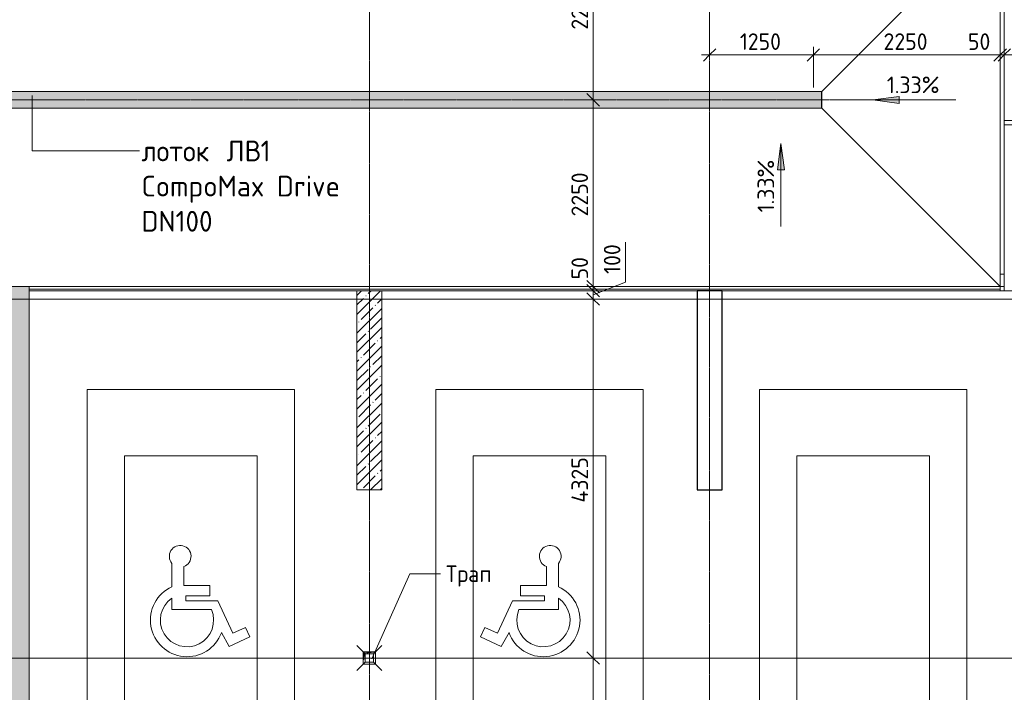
# Model space of a CAD drawing. Header units: millimetres. Extents: x 82112 to 162374, y -10965 to 131389.
# Tile 76 of 82: x 134057 to 145920, y 94563 to 102665. Entities that reach past the tile are written whole.
import ezdxf

# ---------------------------------------------------------------- set-up
doc = ezdxf.new("R2010")
doc.units = ezdxf.units.MM
doc.linetypes.add('3_ Штрих_ 1 х 1 мм', pattern=[2, 1, -1])
doc.linetypes.add('4_ Штрихпунктир_ 10 х 2 мм', pattern=[14, 10, -2, 0, -2])
for name, color, linetype, lineweight in [('A-ANNO-DIMS', 7, 'Continuous', 5), ('A-ANNO-DIMS-100', 7, 'Continuous', 5), ('A-DETL', 7, 'Continuous', 25), ('A-DETL-GENF', 7, 'Continuous', 13), ('A-FLOR', 7, 'Continuous', 13), ('A-GENM', 7, 'Continuous', 13), ('A-WALL', 7, 'Continuous', 13), ('A-WALL-PATT', 7, 'Continuous', 13), ('C-PRKG', 7, 'Continuous', 13), ('G-ANNO-DIMS', 7, 'Continuous', 5), ('G-ANNO-TEXT', 7, 'Continuous', 5), ('M-EQPM', 7, 'Continuous', 13), ('P-SANR-FIXT', 7, 'Continuous', 13), ('S-COLS', 7, 'Continuous', 25), ('S-GRID', 7, 'Continuous', 5)]:
    doc.layers.add(name, color=color, linetype=linetype, lineweight=lineweight)
doc.styles.add('GOST Common_2', font='GOST_Common.ttf', dxfattribs={"height": 200})
doc.styles.add('GOST Common_3', font='GOST_Common.ttf', dxfattribs={"height": 250})
doc.dimstyles.new('2_мм', dxfattribs={"dimscale": 304.8, "dimtxt": 201.142999, "dimasz": 0.492126, "dimexe": 0.328084, "dimexo": 0.492126, "dimgap": 0, "dimtad": 1, "dimdec": 0, "dimdsep": 46, "dimtxsty": 'GOST Common_2', "dimblk1": 'OBLIQUE', "dimblk2": 'OBLIQUE', "dimsah": 1, "dimcen": 0.09, "dimdle": 0.328084, "dimadec": 5, "dimazin": 2, "dimtfac": 1, "dimtdec": 4, "dimtix": 1, "dimtmove": 1, "dimatfit": 3, "dimfxl": 1, "dimtvp": 1, "dimtolj": 1, "dimtzin": 0, "dimarcsym": 2})
doc.dimstyles.new('2_мм_1', dxfattribs={"dimscale": 304.8, "dimtxt": 201.142999, "dimasz": 0.492126, "dimexe": 0.328084, "dimexo": 0.492126, "dimgap": 0, "dimtad": 1, "dimdec": 0, "dimdsep": 46, "dimtxsty": 'GOST Common_2', "dimblk1": 'OBLIQUE', "dimblk2": 'OBLIQUE', "dimsah": 1, "dimcen": 0.09, "dimdle": 0.328084, "dimadec": 5, "dimazin": 2, "dimtfac": 1, "dimtdec": 4, "dimtix": 1, "dimtmove": 0, "dimatfit": 3, "dimfxl": 1, "dimtvp": 1, "dimtolj": 1, "dimtzin": 0, "dimarcsym": 2})
pattern_1 = [(45, (0, 0), (-114.04925, 114.04925), []), (45, (114.05, 0), (-114.04925, 114.04925), [201.612, -40.322, 3.353, -36.97])]

# ---------------------------------------------------------------- blocks, each defined once
blk = doc.blocks.new('АР_Машиноместо - 4900x2400_М__5300х2500_ С МГН-5430519--01_Подвал_МП_часть В')
at = {"layer": 'A-DETL-GENF'}
for p, q in [((1021, -2094), (1021, -2377)), ((1164, -2361), (1164, -2132)), ((1477, -2361), (1164, -2361)), ((1477, -2485), (1477, -2361)), ((1188, -2546), (1188, -2485)), ((1188, -2485), (1477, -2485)), ((1021, -2513), (1021, -2650)), ((1576, -2546), (1188, -2546)), ((1757, -2936), (1576, -2546)), ((1021, -2650), (1498, -2650)), ((1617, -2929), (1712, -3094)), ((1907, -2866), (1757, -2936)), ((1959, -2978), (1907, -2866)), ((1712, -3094), (1959, -2978))]:
    blk.add_line(p, q, dxfattribs=at)
for centre, radius, start, end in [((1121, -2009), 131, 289.3632, 220.6368), ((1203, -2778), 441, 114.366, 339.9602), ((1203, -2778), 321, 124.4379, 23.5621)]:
    blk.add_arc(centre, radius, start, end, dxfattribs=at)
at = {"layer": 'C-PRKG'}
for p, q in [((2500, 0), (0, 0)), ((0, 0), (0, -5300)), ((2500, 0), (2500, -5300)), ((450, -800), (450, -4500)), ((450, -800), (2050, -800)), ((2050, -800), (2050, -4500)), ((450, -4500), (2050, -4500)), ((2500, -5300), (0, -5300))]:
    blk.add_line(p, q, dxfattribs=at)
blk = doc.blocks.new('АР_Машиноместо - 4900x2400_М__5300х2500_ С МГН-5430521--01_Подвал_МП_часть В')
at = {"layer": 'A-DETL-GENF'}
for p, q in [((1617, 2929), (1712, 3094)), ((1712, 3094), (1959, 2978)), ((1959, 2978), (1907, 2866)), ((1757, 2936), (1576, 2546)), ((1907, 2866), (1757, 2936)), ((1021, 2650), (1498, 2650)), ((1021, 2513), (1021, 2650)), ((1188, 2546), (1188, 2485)), ((1576, 2546), (1188, 2546)), ((1021, 2094), (1021, 2377)), ((1188, 2485), (1477, 2485)), ((1477, 2485), (1477, 2361)), ((1164, 2361), (1164, 2132)), ((1477, 2361), (1164, 2361))]:
    blk.add_line(p, q, dxfattribs=at)
for centre, radius, start, end in [((1203, 2778), 441, 20.0398, 245.634), ((1203, 2778), 321, 336.4379, 235.5621), ((1121, 2009), 131, 139.3632, 70.6368)]:
    blk.add_arc(centre, radius, start, end, dxfattribs=at)
at = {"layer": 'C-PRKG'}
for p, q in [((2500, 5300), (0, 5300)), ((0, 0), (0, 5300)), ((2500, 0), (2500, 5300)), ((450, 4500), (2050, 4500)), ((450, 800), (450, 4500)), ((2050, 800), (2050, 4500)), ((450, 800), (2050, 800)), ((2500, 0), (0, 0))]:
    blk.add_line(p, q, dxfattribs=at)
blk = doc.blocks.new('АР_Машиноместо - 4900x2400_М__5300х2500_-5734662--01_Подвал_МП_часть В')
at = {"layer": 'C-PRKG'}
for p, q in [((2500, 0), (0, 0)), ((0, 0), (0, -5300)), ((2500, 0), (2500, -5300)), ((450, -800), (450, -4500)), ((450, -800), (2050, -800)), ((2050, -800), (2050, -4500)), ((450, -4500), (2050, -4500)), ((2500, -5300), (0, -5300))]:
    blk.add_line(p, q, dxfattribs=at)
blk = doc.blocks.new('АР_Лоток - 200х100h_ЛВ1-7512503--01_Подвал_МП_часть В')
at = {"layer": 'M-EQPM', "true_color": 0xdddddd}
blk.add_hatch(color=254, dxfattribs=at).paths.add_polyline_path([(15945, -100), (16141, -100), (16141, 100), (0, 100), (0, -100), (15394, -100)])
at = {"layer": 'M-EQPM'}
for p, q in [((0, 100), (0, 75)), ((16141, -100), (16141, 100)), ((0, -75), (0, -100))]:
    blk.add_line(p, q, dxfattribs=at)
blk = doc.blocks.new('АР_Канал вертикальный прямоугольный - ВК-5386080--01_Подвал_МП_часть В')
at = {"layer": 'A-DETL-GENF'}
blk.add_hatch(color=256, dxfattribs=at).paths.add_polyline_path([(-75, -75), (-60, 60), (75, 75), (-75, 75)])
at = {"layer": 'A-DETL-GENF', "linetype": '3_ Штрих_ 1 х 1 мм'}
for p, q in [((75, 75), (-75, 75)), ((-75, 75), (-75, -75)), ((75, 75), (-75, 75)), ((-75, 75), (-75, -75)), ((-75, -75), (-60, 60)), ((-75, -75), (-60, 60)), ((-60, 60), (75, 75)), ((-60, 60), (75, 75)), ((75, -75), (75, 75)), ((-75, -75), (75, -75))]:
    blk.add_line(p, q, dxfattribs=at)
at = {"layer": 'M-EQPM'}
for p, q in [((-75, -75), (-75, 75)), ((-75, 75), (75, 75)), ((75, 75), (75, -75)), ((75, -75), (-75, -75))]:
    blk.add_line(p, q, dxfattribs=at)
blk = doc.blocks.new('АР-Заполнение деф_ шва - Д_ш_-4327413--01_Подвал_МП_часть В')
at = {"layer": 'A-GENM'}
for p, q in [((0, 25), (3400, 25)), ((0, -25), (3400, -25))]:
    blk.add_line(p, q, dxfattribs=at)
blk = doc.blocks.new('АР-Заполнение деф_ шва - Д_ш_-4327414--01_Подвал_МП_часть В')
at = {"layer": 'A-GENM'}
for p, q in [((0, 25), (3800, 25)), ((0, -25), (3800, -25))]:
    blk.add_line(p, q, dxfattribs=at)
blk = doc.blocks.new('АР-Заполнение деф_ шва - Д_ш_-4327429--01_Подвал_МП_часть В')
at = {"layer": 'A-GENM'}
for p, q in [((0, 25), (3950, 25)), ((0, -25), (3950, -25))]:
    blk.add_line(p, q, dxfattribs=at)
blk = doc.blocks.new('АР-Заполнение деф_ шва - Д_ш_-4327506--01_Подвал_МП_часть В')
at = {"layer": 'A-GENM'}
for p, q in [((0, 25), (1100, 25)), ((0, -25), (1100, -25))]:
    blk.add_line(p, q, dxfattribs=at)
blk = doc.blocks.new('АР-Заполнение деф_ шва - Д_ш_-4330752--01_Подвал_МП_часть В')
at = {"layer": 'A-GENM'}
for p, q in [((0, 25), (4600, 25)), ((0, -25), (4600, -25))]:
    blk.add_line(p, q, dxfattribs=at)
blk = doc.blocks.new('АР-Заполнение деф_ шва - Д_ш__Пристенный-4441461--01_Подвал_МП_часть В')
at = {"layer": 'A-GENM'}
blk.add_line((0, 25), (300, 25), dxfattribs=at)
blk = doc.blocks.new('АР-Заполнение деф_ шва - Д_ш__Пристенный-4441803--01_Подвал_МП_часть В')
at = {"layer": 'A-GENM'}
blk.add_line((0, 25), (250, 25), dxfattribs=at)
blk = doc.blocks.new('АР_Трап - 100-100-V23--01_Подвал_МП_часть В')
at = {"layer": 'P-SANR-FIXT'}
for p, q in [((-50, 50), (-150, 150)), ((50, 50), (150, 150)), ((-100, 0), (100, 0)), ((-50, -50), (-50, 50)), ((50, 50), (-50, 50)), ((0, -100), (0, 100)), ((50, -50), (50, 50)), ((-50, -50), (-150, -150)), ((-50, -50), (50, -50)), ((50, -50), (150, -150))]:
    blk.add_line(p, q, dxfattribs=at)
blk = doc.blocks.new('DIMBLOCK136--01_Подвал_МП_часть В')
at = {"layer": 'A-ANNO-DIMS-100', "transparency": 16777216}
for p, q in [((142370, 102196), (142370, 102340)), ((143620, 101850), (143620, 102340)), ((142270, 102240), (143620, 102240)), ((142370, 102240), (142370, 102196)), ((143620, 102240), (143620, 101850))]:
    blk.add_line(p, q, dxfattribs=at)
at = {"layer": 'A-ANNO-DIMS-100', "lineweight": 25, "transparency": 16777216}
for p, q in [((142370, 102240), (142445, 102315)), ((143620, 102240), (143695, 102315)), ((142370, 102240), (142295, 102165)), ((143620, 102240), (143545, 102165))]:
    blk.add_line(p, q, dxfattribs=at)
at = {"layer": 'A-ANNO-DIMS-100', "color": 0, "transparency": 16777216, "insert": (142734, 102501), "char_height": 200, "width": 625.93, "attachment_point": 1, "line_spacing_factor": 1.022761, "style": 'GOST Common_2'}
blk.add_mtext('1250', dxfattribs=at)
blk = doc.blocks.new('_Oblique')
at = {"color": 0, "linetype": 'ByBlock', "lineweight": -2}
blk.add_line((-0.5, -0.5), (0.5, 0.5), dxfattribs=at)
blk = doc.blocks.new('DIMBLOCK137--01_Подвал_МП_часть В')
at = {"layer": 'A-ANNO-DIMS-100', "transparency": 16777216}
for p, q in [((143620, 101850), (143620, 102340)), ((145870, 102196), (145870, 102340)), ((143620, 102240), (145870, 102240)), ((143620, 102240), (143620, 101850)), ((145870, 102240), (145870, 102196))]:
    blk.add_line(p, q, dxfattribs=at)
at = {"layer": 'A-ANNO-DIMS-100', "lineweight": 25, "transparency": 16777216}
for p, q in [((143620, 102240), (143695, 102315)), ((145870, 102240), (145945, 102315)), ((143620, 102240), (143545, 102165)), ((145870, 102240), (145795, 102165))]:
    blk.add_line(p, q, dxfattribs=at)
at = {"layer": 'A-ANNO-DIMS-100', "color": 0, "transparency": 16777216, "insert": (144465, 102501), "char_height": 200, "width": 670.93, "attachment_point": 1, "line_spacing_factor": 1.022761, "style": 'GOST Common_2'}
blk.add_mtext('2250', dxfattribs=at)
blk = doc.blocks.new('DIMBLOCK138--01_Подвал_МП_часть В')
at = {"layer": 'A-ANNO-DIMS-100', "transparency": 16777216}
for p, q in [((145870, 102196), (145870, 102340)), ((145920, 102196), (145920, 102340)), ((145482, 102240), (145862, 102240)), ((145862, 102240), (145895, 102240)), ((145870, 102240), (145920, 102240)), ((145870, 102240), (145870, 102196)), ((145920, 102240), (145920, 102196))]:
    blk.add_line(p, q, dxfattribs=at)
at = {"layer": 'A-ANNO-DIMS-100', "lineweight": 25, "transparency": 16777216}
for p, q in [((145870, 102240), (145945, 102315)), ((145920, 102240), (145995, 102315)), ((145870, 102240), (145795, 102165)), ((145920, 102240), (145845, 102165))]:
    blk.add_line(p, q, dxfattribs=at)
at = {"layer": 'A-ANNO-DIMS-100', "color": 0, "transparency": 16777216, "insert": (145482, 102501), "char_height": 200, "width": 335.47, "attachment_point": 1, "line_spacing_factor": 1.022761, "style": 'GOST Common_2'}
blk.add_mtext('50', dxfattribs=at)
blk = doc.blocks.new('DIMBLOCK139--01_Подвал_МП_часть В')
at = {"layer": 'A-ANNO-DIMS-100', "transparency": 16777216}
for p, q in [((145920, 102196), (145920, 102340)), ((147020, 102196), (147020, 102340)), ((145920, 102240), (147120, 102240)), ((145920, 102240), (145920, 102196)), ((147020, 102240), (147020, 102196))]:
    blk.add_line(p, q, dxfattribs=at)
at = {"layer": 'A-ANNO-DIMS-100', "lineweight": 25, "transparency": 16777216}
for p, q in [((145920, 102240), (145995, 102315)), ((147020, 102240), (147095, 102315)), ((145920, 102240), (145845, 102165)), ((147020, 102240), (146945, 102165))]:
    blk.add_line(p, q, dxfattribs=at)
at = {"layer": 'A-ANNO-DIMS-100', "color": 0, "transparency": 16777216, "insert": (146228, 102501), "char_height": 200, "width": 580.93, "attachment_point": 1, "line_spacing_factor": 1.022761, "style": 'GOST Common_2'}
blk.add_mtext('1100', dxfattribs=at)
blk = doc.blocks.new('DIMBLOCK140--01_Подвал_МП_часть В')
at = {"layer": 'A-ANNO-DIMS-100', "lineweight": 25, "transparency": 16777216}
for p, q in [((140966, 94975), (140891, 95050)), ((140966, 94975), (141041, 94900)), ((140966, 85250), (140891, 85325)), ((140966, 85250), (141041, 85175))]:
    blk.add_line(p, q, dxfattribs=at)
at = {"layer": 'A-ANNO-DIMS-100', "transparency": 16777216}
for p, q in [((141010, 94975), (140866, 94975)), ((140966, 85150), (140966, 94975)), ((140966, 94975), (141010, 94975)), ((141010, 85250), (140866, 85250)), ((140966, 85250), (141010, 85250))]:
    blk.add_line(p, q, dxfattribs=at)
at = {"layer": 'A-ANNO-DIMS-100', "color": 0, "transparency": 16777216, "insert": (140705, 89833), "char_height": 200, "width": 670.93, "attachment_point": 1, "rotation": 90, "line_spacing_factor": 1.022761, "style": 'GOST Common_2'}
blk.add_mtext('9725', dxfattribs=at)
blk = doc.blocks.new('DIMBLOCK141--01_Подвал_МП_часть В')
at = {"layer": 'A-ANNO-DIMS-100', "transparency": 16777216}
for p, q in [((141010, 99300), (140866, 99300)), ((140966, 94975), (140966, 99300)), ((140966, 99300), (141010, 99300)), ((141010, 94975), (140866, 94975)), ((140966, 94975), (141010, 94975))]:
    blk.add_line(p, q, dxfattribs=at)
at = {"layer": 'A-ANNO-DIMS-100', "lineweight": 25, "transparency": 16777216}
for p, q in [((140966, 99300), (140891, 99375)), ((140966, 99300), (141041, 99225)), ((140966, 94975), (140891, 95050)), ((140966, 94975), (141041, 94900))]:
    blk.add_line(p, q, dxfattribs=at)
at = {"layer": 'A-ANNO-DIMS-100', "color": 0, "transparency": 16777216, "insert": (140705, 96848), "char_height": 200, "width": 695.48, "attachment_point": 1, "rotation": 90, "line_spacing_factor": 1.022761, "style": 'GOST Common_2'}
blk.add_mtext('4325', dxfattribs=at)
blk = doc.blocks.new('DIMBLOCK142--01_Подвал_МП_часть В')
at = {"layer": 'A-ANNO-DIMS-100', "transparency": 16777216}
for p, q in [((141357, 99985), (141357, 99503)), ((141357, 99503), (140966, 99350)), ((141010, 99400), (140866, 99400)), ((141010, 99300), (140866, 99300)), ((140966, 99300), (140966, 99400)), ((140966, 99400), (141010, 99400)), ((140966, 99300), (141010, 99300))]:
    blk.add_line(p, q, dxfattribs=at)
at = {"layer": 'A-ANNO-DIMS-100', "lineweight": 25, "transparency": 16777216}
for p, q in [((140966, 99400), (140891, 99475)), ((140966, 99300), (140891, 99375)), ((140966, 99400), (141041, 99325)), ((140966, 99300), (141041, 99225))]:
    blk.add_line(p, q, dxfattribs=at)
at = {"layer": 'A-ANNO-DIMS-100', "color": 0, "transparency": 16777216, "insert": (141095, 99603), "char_height": 200, "width": 458.2, "attachment_point": 1, "rotation": 90, "line_spacing_factor": 1.022761, "style": 'GOST Common_2'}
blk.add_mtext('100', dxfattribs=at)
blk = doc.blocks.new('DIMBLOCK143--01_Подвал_МП_часть В')
at = {"layer": 'A-ANNO-DIMS-100', "transparency": 16777216}
for p, q in [((140966, 99816), (140966, 99436)), ((141010, 99450), (140866, 99450)), ((140966, 99400), (140966, 99450)), ((140966, 99450), (141010, 99450)), ((140966, 99436), (140966, 99425)), ((141010, 99400), (140866, 99400)), ((140966, 99400), (141010, 99400))]:
    blk.add_line(p, q, dxfattribs=at)
at = {"layer": 'A-ANNO-DIMS-100', "lineweight": 25, "transparency": 16777216}
for p, q in [((140966, 99450), (140891, 99525)), ((140966, 99400), (140891, 99475)), ((140966, 99450), (141041, 99375)), ((140966, 99400), (141041, 99325))]:
    blk.add_line(p, q, dxfattribs=at)
at = {"layer": 'A-ANNO-DIMS-100', "color": 0, "transparency": 16777216, "insert": (140705, 99536), "char_height": 200, "width": 335.47, "attachment_point": 1, "rotation": 90, "line_spacing_factor": 1.022761, "style": 'GOST Common_2'}
blk.add_mtext('50', dxfattribs=at)
blk = doc.blocks.new('DIMBLOCK144--01_Подвал_МП_часть В')
at = {"layer": 'A-ANNO-DIMS-100', "transparency": 16777216}
for p, q in [((141010, 101700), (140866, 101700)), ((140966, 99450), (140966, 101700)), ((140966, 101700), (141010, 101700)), ((141010, 99450), (140866, 99450)), ((140966, 99450), (141010, 99450))]:
    blk.add_line(p, q, dxfattribs=at)
at = {"layer": 'A-ANNO-DIMS-100', "lineweight": 25, "transparency": 16777216}
for p, q in [((140966, 101700), (140891, 101775)), ((140966, 101700), (141041, 101625)), ((140966, 99450), (140891, 99525)), ((140966, 99450), (141041, 99375))]:
    blk.add_line(p, q, dxfattribs=at)
at = {"layer": 'A-ANNO-DIMS-100', "color": 0, "transparency": 16777216, "insert": (140705, 100295), "char_height": 200, "width": 670.93, "attachment_point": 1, "rotation": 90, "line_spacing_factor": 1.022761, "style": 'GOST Common_2'}
blk.add_mtext('2250', dxfattribs=at)
blk = doc.blocks.new('DIMBLOCK145--01_Подвал_МП_часть В')
at = {"layer": 'A-ANNO-DIMS-100', "transparency": 16777216}
for p, q in [((141010, 103950), (140866, 103950)), ((140966, 101700), (140966, 103950)), ((140966, 103950), (141010, 103950)), ((141010, 101700), (140866, 101700)), ((140966, 101700), (141010, 101700))]:
    blk.add_line(p, q, dxfattribs=at)
at = {"layer": 'A-ANNO-DIMS-100', "lineweight": 25, "transparency": 16777216}
for p, q in [((140966, 103950), (140891, 104025)), ((140966, 103950), (141041, 103875)), ((140966, 101700), (140891, 101775)), ((140966, 101700), (141041, 101625))]:
    blk.add_line(p, q, dxfattribs=at)
at = {"layer": 'A-ANNO-DIMS-100', "color": 0, "transparency": 16777216, "insert": (140705, 102545), "char_height": 200, "width": 670.93, "attachment_point": 1, "rotation": 90, "line_spacing_factor": 1.022761, "style": 'GOST Common_2'}
blk.add_mtext('2250', dxfattribs=at)

msp = doc.modelspace()

# ---------------------------------------------------------------- hatches: boundary and pattern name
at = {"layer": 'A-WALL-PATT', "lineweight": 5}
h = msp.add_hatch(dxfattribs=at)
h.set_pattern_fill('FP_1', color=256, style=0, pattern_type=2)
h.set_pattern_definition(pattern_1)
h.paths.add_polyline_path([(134170, 78600), (134170, 99449.862836), (133920, 99449.862836), (133920, 78600)])
h = msp.add_hatch(dxfattribs=at)
h.set_pattern_fill('FP_1', color=256, style=0, pattern_type=2)
h.set_pattern_definition(pattern_1)
h.paths.add_polyline_path([(138420, 97000), (138420, 99400), (138120, 99400), (138120, 97000)])
at = {"layer": 'G-ANNO-DIMS'}
for points in [[(144335.684279, 101698.807888), (144653.184279, 101657.00822), (144653.184279, 101740.607556)], [(144335.684279, 101698.807888), (144653.184279, 101657.00822), (144653.184279, 101740.607556)], [(143228.372989, 101175.059724), (143186.573321, 100857.559724), (143270.172657, 100857.559724)]]:
    msp.add_hatch(color=256, dxfattribs=at).paths.add_polyline_path(points)

# ---------------------------------------------------------------- linework, layer by layer
at = {"layer": 'A-DETL', "linetype": '4_ Штрихпунктир_ 10 х 2 мм', "lineweight": 5}
msp.add_line((86570, 101700), (144970, 101700), dxfattribs=at)
at = {"layer": 'A-FLOR'}
for p, q in [((145870, 103950), (143720, 101800)), ((145870, 103980), (145870, 99420)), ((143720, 101800), (86349.50616, 101800)), ((143720, 101800), (143720, 101600)), ((143720, 101600), (86349.50616, 101600)), ((143720, 101600), (145870, 99450)), ((145920, 99599.999998), (145870, 99599.999998)), ((145870, 99450), (97170, 99450)), ((134170, 99420), (145870, 99420)), ((134170, 99400), (138120, 99400)), ((138420, 99400), (142220, 99400)), ((142520, 99400), (147019.977513, 99400)), ((138195, 94975), (134170, 94975)), ((146870, 94975), (138345, 94975))]:
    msp.add_line(p, q, dxfattribs=at)
at = {"layer": 'A-WALL'}
for p, q in [((134170, 99449.862836), (133920, 99449.862836)), ((134170, 99449.862836), (134170, 78600)), ((138120, 99400), (138120, 97000)), ((138420, 99400), (138120, 99400)), ((138420, 97000), (138420, 99400)), ((138120, 97000), (138420, 97000))]:
    msp.add_line(p, q, dxfattribs=at)
at = {"layer": 'G-ANNO-DIMS'}
for p, q in [((144653.184279, 101740.607556), (144335.684279, 101698.807888)), ((144653.184279, 101740.607556), (144335.684279, 101698.807888)), ((144335.684279, 101698.807888), (144653.184279, 101657.00822)), ((145335.684279, 101698.807888), (144335.684279, 101698.807888)), ((144335.684279, 101698.807888), (144653.184279, 101657.00822)), ((145335.684279, 101698.807888), (144335.684279, 101698.807888)), ((144653.184279, 101657.00822), (144653.184279, 101740.607556)), ((144653.184279, 101657.00822), (144653.184279, 101740.607556)), ((143228.372989, 101175.059724), (143186.573321, 100857.559724)), ((143270.172657, 100857.559724), (143228.372989, 101175.059724)), ((143228.372989, 100175.059724), (143228.372989, 101175.059724)), ((143186.573321, 100857.559724), (143270.172657, 100857.559724))]:
    msp.add_line(p, q, dxfattribs=at)
at = {"layer": 'G-ANNO-TEXT'}
for p, q in [((134209.719398, 101749.811654), (134209.719398, 101083.550389)), ((134209.719398, 101083.550389), (135499.714614, 101083.550389)), ((138302.041043, 94967.345782), (138757.047269, 95990.847494)), ((138757.047269, 95990.847494), (139126.918231, 95990.847494))]:
    msp.add_line(p, q, dxfattribs=at)
at = {"layer": 'S-COLS'}
for p, q in [((142220, 99400), (142220, 97000)), ((142520, 99400), (142220, 99400)), ((142520, 97000), (142520, 99400)), ((142220, 97000), (142520, 97000))]:
    msp.add_line(p, q, dxfattribs=at)
at = {"layer": 'S-GRID', "linetype": '4_ Штрихпунктир_ 10 х 2 мм'}
for p, q in [((138270, 80104.964717), (138270, 129588.42805)), ((142370, 80104.964717), (142370, 129588.42805)), ((151972.716503, 99300), (82911.954059, 99300)), ((153059.054125, 99300), (82911.954059, 99300)), ((151972.716503, 94975), (87000, 94975))]:
    msp.add_line(p, q, dxfattribs=at)

# ---------------------------------------------------------------- block references
at = {"layer": 'A-GENM', "rotation": 270}
msp.add_blockref('АР-Заполнение деф_ шва - Д_ш_-4330752--01_Подвал_МП_часть В', (145895, 103999.924872), dxfattribs=at)
at = {"layer": 'A-GENM'}
for name, p in [('АР-Заполнение деф_ шва - Д_ш_-4327506--01_Подвал_МП_часть В', (145919.978666, 101425)), ('АР-Заполнение деф_ шва - Д_ш__Пристенный-4441803--01_Подвал_МП_часть В', (133920, 99425)), ('АР-Заполнение деф_ шва - Д_ш_-4327429--01_Подвал_МП_часть В', (134170, 99425)), ('АР-Заполнение деф_ шва - Д_ш__Пристенный-4441461--01_Подвал_МП_часть В', (138120, 99425)), ('АР-Заполнение деф_ шва - Д_ш_-4327414--01_Подвал_МП_часть В', (138420, 99425)), ('АР-Заполнение деф_ шва - Д_ш__Пристенный-4441461--01_Подвал_МП_часть В', (142220, 99425)), ('АР-Заполнение деф_ шва - Д_ш_-4327413--01_Подвал_МП_часть В', (142520, 99425))]:
    msp.add_blockref(name, p, dxfattribs=at)
at = {"layer": 'C-PRKG'}
for name, p in [('АР_Машиноместо - 4900x2400_М__5300х2500_ С МГН-5430519--01_Подвал_МП_часть В', (134870, 98210)), ('АР_Машиноместо - 4900x2400_М__5300х2500_-5734662--01_Подвал_МП_часть В', (142970, 98210))]:
    msp.add_blockref(name, p, dxfattribs=at)
at = {"layer": 'C-PRKG', "rotation": 180}
msp.add_blockref('АР_Машиноместо - 4900x2400_М__5300х2500_ С МГН-5430521--01_Подвал_МП_часть В', (141570, 98210), dxfattribs=at)
at = {"layer": 'M-EQPM'}
for name, p in [('АР_Лоток - 200х100h_ЛВ1-7512503--01_Подвал_МП_часть В', (127575, 101700)), ('АР_Канал вертикальный прямоугольный - ВК-5386080--01_Подвал_МП_часть В', (138270, 94975))]:
    msp.add_blockref(name, p, dxfattribs=at)
at = {"layer": 'P-SANR-FIXT'}
msp.add_blockref('АР_Трап - 100-100-V23--01_Подвал_МП_часть В', (138270, 94975), dxfattribs=at)

# ---------------------------------------------------------------- texts
at = {"layer": 'G-ANNO-DIMS', "insert": (144504.817181, 101980.173548), "char_height": 200, "width": 794.08103471, "attachment_point": 1, "line_spacing_factor": 1.022761, "style": 'GOST Common_2'}
msp.add_mtext('1.33%', dxfattribs=at)
msp.add_mtext('1.33%', dxfattribs=at)
at = {"layer": 'G-ANNO-DIMS', "insert": (142947.007328, 100344.192626), "char_height": 200, "width": 794.08103471, "attachment_point": 1, "rotation": 90, "line_spacing_factor": 1.022761, "style": 'GOST Common_2'}
msp.add_mtext('1.33%', dxfattribs=at)
at = {"layer": 'G-ANNO-TEXT', "attachment_point": 1}
for s, insert, char_height, width, style in [('\\fGOST Common|b0|i0|c204|p34|; ', (136463.985447, 101208.550389), 250, 104.219375, 'GOST Common_3'), ('ЛВ', (136549.97503, 101208.550389), 250, 497.04625, 'GOST Common_3'), ('1 ', (136960.079197, 101208.550389), 250, 256.54, 'GOST Common_3'), ('лоток', (135524.714614, 101208.550389), 250, 1138.39625, 'GOST Common_3'), ('CompoMax Drive', (135524.714614, 100785.217055), 250, 2894.091875, 'GOST Common_3'), ('DN100', (135524.714614, 100361.883722), 250, 1066.244375, 'GOST Common_3'), ('Трап', (139191.918231, 96090.847494), 200, 753.58625, 'GOST Common_2')]:
    msp.add_mtext(s, dxfattribs=dict(at, insert=insert, char_height=char_height, width=width, style=style))

# ---------------------------------------------------------------- dimensions: what is measured, and where the dimension line sits
at = {"layer": 'A-ANNO-DIMS'}
for base, p1, p2, override, picture, middle in [((140965.992001, 103950), (140859.925984, 101700), (140859.925984, 103950), {"dimpost": '<>', "dimfxl": 2250}, 'DIMBLOCK145--01_Подвал_МП_часть В', (140865.992001, 102825)), ((140965.992001, 101700), (140859.925984, 99450), (140859.925984, 101700), {"dimpost": '<>', "dimfxl": 2250}, 'DIMBLOCK144--01_Подвал_МП_часть В', (140865.992001, 100575)), ((140965.992001, 99300), (140859.925984, 94975), (140859.925984, 99300), {"dimpost": '<>', "dimfxl": 4325}, 'DIMBLOCK141--01_Подвал_МП_часть В', (140865.992001, 97137.5)), ((140965.992001, 94975), (140859.925984, 85250), (140859.925984, 94975), {"dimpost": '<>', "dimfxl": 9725}, 'DIMBLOCK140--01_Подвал_МП_часть В', (140865.992001, 90112.5))]:
    dim = msp.add_linear_dim(base=base, p1=p1, p2=p2, angle=90, dimstyle='2_мм_1', override=override, dxfattribs=at)
    dim.commit()
    dim.dimension.update_dxf_attribs({"geometry": picture, "text_midpoint": middle})
for base, p1, p2, override, picture, middle in [((143620, 102240.059203), (142370, 102346.12522), (143620, 101700), {"dimpost": '<>', "dimfxl": 1407.116839}, 'DIMBLOCK136--01_Подвал_МП_часть В', (142995, 102340.059203)), ((145870, 102240.059203), (143620, 101700), (145870, 102346.12522), {"dimpost": '<>', "dimfxl": 2340.93524}, 'DIMBLOCK137--01_Подвал_МП_часть В', (144745, 102340.059203)), ((147020, 102240.059203), (145920, 102346.12522), (147020, 102346.12522), {"dimpost": '<>', "dimfxl": 1100}, 'DIMBLOCK139--01_Подвал_МП_часть В', (146470, 102340.059203))]:
    dim = msp.add_linear_dim(base=base, p1=p1, p2=p2, dimstyle='2_мм_1', override=override, dxfattribs=at)
    dim.commit()
    dim.dimension.update_dxf_attribs({"geometry": picture, "text_midpoint": middle})
dim = msp.add_linear_dim(base=(145920, 102240.059203), p1=(145870, 102346.12522), p2=(145920, 102346.12522), dimstyle='2_мм', override={"dimpost": '<>', "dimfxl": 50}, dxfattribs=at)
dim.commit()
dim.dimension.update_dxf_attribs({"geometry": 'DIMBLOCK138--01_Подвал_МП_часть В', "text_midpoint": (145649.98639, 102368.09153), "dimtype": 160})
for base, p1, p2, override, picture, middle in [((140965.992001, 99400), (140859.925984, 99300), (140859.925984, 99400), {"dimpost": '<>', "dimfxl": 100}, 'DIMBLOCK142--01_Подвал_МП_часть В', (141228.570045, 99832.2093)), ((140965.992001, 99450), (140859.925984, 99400), (140859.925984, 99450), {"dimpost": '<>', "dimfxl": 50}, 'DIMBLOCK143--01_Подвал_МП_часть В', (140837.959674, 99703.709492))]:
    dim = msp.add_linear_dim(base=base, p1=p1, p2=p2, angle=90, dimstyle='2_мм', override=override, dxfattribs=at)
    dim.commit()
    dim.dimension.update_dxf_attribs({"geometry": picture, "text_midpoint": middle, "dimtype": 160, "text_rotation": 90})

doc.saveas('drawing.dxf')
